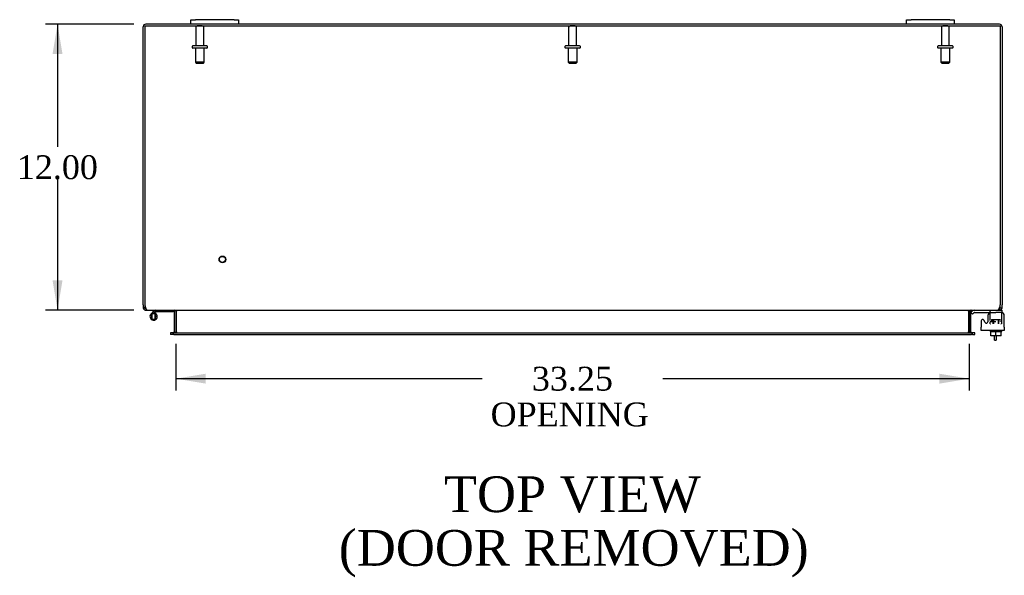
# Model space of a CAD drawing. Header units: inches. Extents: x 18 to 235, y 8 to 157.
# Tile 4 of 9: x 69 to 110, y 121 to 144. Entities that reach past the tile are written whole.
import ezdxf
from ezdxf.enums import TextEntityAlignment as Align

# ---------------------------------------------------------------- set-up
doc = ezdxf.new("R2010")
doc.units = ezdxf.units.IN
doc.header["$MEASUREMENT"] = 0
for name, color, linetype in [('COM40153-1', 7, 'CONTINUOUS'), ('COM42667', 7, 'CONTINUOUS'), ('COM42780', 7, 'CONTINUOUS'), ('COM48463', 7, 'CONTINUOUS'), ('COM70236-3', 7, 'CONTINUOUS'), ('DEFAULT', 7, 'CONTINUOUS'), ('FET07710', 7, 'CONTINUOUS'), ('HNG10620-44B', 7, 'CONTINUOUS'), ('HNG10620-44P', 7, 'CONTINUOUS'), ('SCC19011', 7, 'CONTINUOUS'), ('STD21878', 7, 'CONTINUOUS'), ('STD26094', 7, 'CONTINUOUS'), ('WAF25035', 7, 'CONTINUOUS')]:
    doc.layers.add(name, color=color, linetype=linetype)
doc.styles.add('SEACAD_TIMES_NEW_ROMAN', font='times.ttf')

# ---------------------------------------------------------------- blocks, each defined once
blk = doc.blocks.new('GDIMGGROUP18')
at = {"layer": 'DEFAULT', "linetype": 'Continuous'}
for points in [[(70.129, 142.531), (70.545, 142.531), (70.337, 143.781)], [(70.129, 133.031), (70.337, 131.781), (70.545, 133.031)]]:
    blk.add_hatch(color=136, dxfattribs=at).paths.add_polyline_path(points)
at = {"layer": 'DEFAULT', "color": 136, "linetype": 'Continuous'}
for p, q in [((73.534, 143.781), (69.837, 143.781)), ((70.337, 143.781), (70.337, 138.631)), ((70.337, 137.281), (70.337, 131.781)), ((73.534, 131.781), (69.837, 131.781))]:
    blk.add_line(p, q, dxfattribs=at)
at = {"layer": 'DEFAULT', "color": 136, "linetype": 'Continuous', "style": 'SEACAD_TIMES_NEW_ROMAN'}
blk.add_text('12.00', height=1, dxfattribs=at).set_placement((68.631, 138.281), align=Align.TOP_LEFT)
blk = doc.blocks.new('GDIMGGROUP19')
at = {"layer": 'DEFAULT', "linetype": 'Continuous'}
for points in [[(76.551, 128.703), (76.551, 129.12), (75.301, 128.912)], [(107.301, 128.703), (108.551, 128.912), (107.301, 129.12)]]:
    blk.add_hatch(color=136, dxfattribs=at).paths.add_polyline_path(points)
at = {"layer": 'DEFAULT', "color": 136, "linetype": 'Continuous'}
for p, q in [((75.301, 130.376), (75.301, 128.412)), ((108.551, 130.376), (108.551, 128.412)), ((88.14, 128.912), (75.301, 128.912)), ((108.551, 128.912), (95.712, 128.912))]:
    blk.add_line(p, q, dxfattribs=at)
at = {"layer": 'DEFAULT', "color": 136, "linetype": 'Continuous', "style": 'SEACAD_TIMES_NEW_ROMAN'}
for s, p in [('33.25', (90.22, 129.412)), ('OPENING ', (88.49, 127.912))]:
    blk.add_text(s, height=1, dxfattribs=at).set_placement(p, align=Align.TOP_LEFT)

msp = doc.modelspace()

# ---------------------------------------------------------------- linework, layer by layer
at = {"layer": 'COM40153-1', "color": 7}
for p, q in [((109.604, 130.531), (109.604, 130.709)), ((109.604, 130.531), (109.676, 130.531)), ((109.676, 130.709), (109.676, 130.531))]:
    msp.add_line(p, q, dxfattribs=at)
at = {"layer": 'COM42667', "color": 7}
for p, q in [((109.052, 131.334), (109.052, 131.078)), ((109.225, 131.269), (109.162, 131.366)), ((109.335, 131.561), (109.335, 131.301)), ((110.022, 131.078), (110.022, 131.561)), ((109.052, 130.935), (109.052, 131.078)), ((110.022, 130.935), (109.052, 130.935)), ((110.022, 131.078), (110.022, 130.935))]:
    msp.add_line(p, q, dxfattribs=at)
for centre, radius, start, end in [((109.46, 131.561), 0.125, 90, 180), ((109.897, 131.561), 0.125, 0, 90), ((109.112, 131.334), 0.06, 32.8455, 180), ((109.275, 131.301), 0.06, 212.8455, 0)]:
    msp.add_arc(centre, radius, start, end, dxfattribs=at)
at = {"layer": 'COM42780', "color": 7}
for p, q in [((108.623, 131.689), (108.673, 131.739)), ((108.623, 131.689), (108.69, 131.621)), ((108.69, 131.621), (108.74, 131.672)), ((108.774, 131.686), (109.673, 131.686)), ((108.808, 131.687), (108.808, 131.686)), ((108.808, 131.687), (108.868, 131.687)), ((108.868, 131.687), (108.868, 131.686)), ((108.868, 131.687), (108.896, 131.687)), ((108.896, 131.687), (108.896, 131.686)), ((108.896, 131.687), (109.058, 131.687)), ((109.009, 131.687), (109.009, 131.686)), ((109.058, 131.687), (109.058, 131.686)), ((109.423, 131.64), (109.423, 131.765)), ((109.923, 131.686), (109.673, 131.686)), ((109.818, 131.781), (109.923, 131.781)), ((109.923, 131.781), (109.923, 131.686)), ((109.923, 131.639), (109.923, 131.686)), ((109.923, 131.683), (109.923, 131.686)), ((109.423, 131.304), (109.673, 131.304)), ((109.423, 131.209), (109.423, 131.295)), ((109.478, 131.399), (109.868, 131.399)), ((109.478, 131.399), (109.478, 131.32)), ((109.478, 131.316), (109.478, 131.304)), ((109.548, 131.209), (109.548, 131.399)), ((109.566, 131.399), (109.566, 131.209)), ((109.779, 131.209), (109.779, 131.399)), ((109.798, 131.209), (109.798, 131.399)), ((109.868, 131.304), (109.868, 131.342)), ((109.923, 131.349), (109.923, 131.639)), ((109.923, 131.209), (109.923, 131.349)), ((109.423, 131.209), (109.438, 131.209)), ((109.882, 131.209), (109.894, 131.209))]:
    msp.add_line(p, q, dxfattribs=at)
for radius in [0.143, 0.048]:
    msp.add_arc((108.774, 131.638), radius, 90, 135, dxfattribs=at)
msp.add_ellipse((109.173, 130.681), major_axis=(0, 14.322), ratio=0.017455, start_param=-1.524085, end_param=-1.503851, dxfattribs=at)
msp.add_open_spline([(109.42, 131.678), (109.419, 131.68), (109.419, 131.681), (109.417, 131.685), (109.416, 131.686), (109.414, 131.686)], degree=3, knots=[0.6179659, 0.6179659, 0.6179659, 0.6179659, 0.75, 0.75, 1, 1, 1, 1], dxfattribs=at)
at = {"layer": 'COM48463', "color": 7}
for p, q in [((73.926, 132.007), (73.926, 143.673)), ((75.926, 143.781), (74.034, 143.781)), ((105.926, 143.781), (77.926, 143.781)), ((109.818, 143.781), (107.926, 143.781)), ((109.926, 143.673), (109.926, 132.007)), ((73.926, 132.007), (73.926, 131.889)), ((73.998, 131.889), (73.926, 131.889)), ((73.998, 132.007), (73.998, 131.889)), ((74.034, 131.853), (74.014, 131.859)), ((74.034, 131.853), (74.034, 131.781)), ((74.034, 131.781), (74.103, 131.781)), ((75.227, 131.755), (75.29, 131.773)), ((75.229, 131.745), (75.229, 130.876)), ((75.301, 131.745), (75.301, 130.876)), ((108.551, 131.745), (108.551, 130.876)), ((108.624, 131.755), (108.562, 131.773)), ((108.623, 130.876), (108.623, 131.745)), ((109.749, 131.781), (109.818, 131.781)), ((109.818, 131.853), (109.837, 131.859)), ((109.818, 131.853), (109.818, 131.781)), ((109.854, 131.889), (109.854, 132.007)), ((109.854, 131.889), (109.926, 131.889)), ((109.926, 131.889), (109.926, 132.007)), ((75.141, 130.84), (75.071, 130.84)), ((75.071, 130.84), (75.071, 130.768)), ((75.165, 130.84), (75.141, 130.84)), ((75.227, 130.864), (75.277, 130.845)), ((108.625, 130.864), (108.574, 130.845)), ((108.71, 130.84), (108.686, 130.84)), ((108.781, 130.84), (108.71, 130.84)), ((108.781, 130.768), (108.781, 130.84)), ((75.141, 130.768), (75.071, 130.768)), ((75.165, 130.768), (75.141, 130.768)), ((108.686, 130.768), (108.71, 130.768)), ((108.71, 130.768), (108.781, 130.768))]:
    msp.add_line(p, q, dxfattribs=at)
for centre, radius, start, end in [((74.034, 143.673), 0.108, 90, 180), ((109.818, 143.673), 0.108, 0, 90), ((74.034, 131.889), 0.108, 180, 237.3569), ((74.034, 131.889), 0.109, 237.4482, 269.9087), ((74.034, 131.889), 0.036, 180, 237.3569), ((75.193, 131.745), 0.036, 16.2205, 90), ((75.193, 131.745), 0.036, 0, 16.2205), ((75.193, 131.745), 0.108, 0, 16.2205), ((108.659, 131.745), 0.108, 163.7795, 180), ((108.659, 131.745), 0.036, 163.7795, 180), ((108.659, 131.745), 0.036, 90.0001, 163.7794), ((109.818, 131.889), 0.108, 270, 302.6431), ((109.818, 131.889), 0.036, 302.6431, 360), ((109.818, 131.889), 0.108, 302.6431, 0), ((75.193, 130.876), 0.036, 270, 340.2179), ((75.193, 130.876), 0.036, 340.2179, 0), ((75.193, 130.876), 0.108, 347.0013, 0), ((108.659, 130.876), 0.108, 180, 192.9987), ((108.659, 130.876), 0.036, 180, 199.7821), ((108.659, 130.876), 0.036, 199.7822, 269.9999)]:
    msp.add_arc(centre, radius, start, end, dxfattribs=at)
at = {"layer": 'COM70236-3', "color": 7}
for p, q in [((73.998, 143.709), (109.854, 143.709)), ((73.998, 143.709), (73.998, 132.007)), ((109.854, 143.709), (109.854, 132.007)), ((74.103, 131.781), (109.749, 131.781)), ((75.326, 131.755), (75.326, 131.745)), ((75.326, 130.876), (75.326, 131.745)), ((108.526, 131.745), (108.526, 131.755)), ((108.526, 131.745), (108.526, 130.876)), ((75.205, 130.84), (75.165, 130.84)), ((75.165, 130.84), (75.165, 130.768)), ((75.205, 130.84), (108.646, 130.84)), ((75.326, 130.876), (75.326, 130.864)), ((108.526, 130.864), (108.526, 130.876)), ((108.686, 130.84), (108.646, 130.84)), ((108.686, 130.768), (108.686, 130.84)), ((75.205, 130.768), (75.165, 130.768)), ((75.205, 130.768), (108.646, 130.768)), ((108.686, 130.768), (108.646, 130.768))]:
    msp.add_line(p, q, dxfattribs=at)
for centre, radius, start, end in [((74.248, 132.007), 0.25, 180, 208.1546), ((74.241, 131.934), 0.219, 191.9345, 218.5283), ((74.107, 131.828), 0.0474, 219.5351, 265.4044), ((75.243, 131.637), 0.144, 54.8335, 86.5117), ((108.609, 131.637), 0.144, 93.4883, 125.1665), ((109.745, 131.828), 0.0474, 274.5956, 320.4649), ((109.61, 131.934), 0.219, 321.4717, 348.0655), ((109.604, 132.007), 0.25, 331.8454, 0), ((75.233, 131.029), 0.19, 272.3178, 299.1088), ((108.618, 131.029), 0.19, 240.8912, 267.6822)]:
    msp.add_arc(centre, radius, start, end, dxfattribs=at)
at = {"layer": 'FET07710', "color": 7}
for p, q in [((75.926, 143.968), (76.113, 143.968)), ((75.926, 143.781), (75.926, 143.968)), ((76.113, 143.781), (75.926, 143.781)), ((77.738, 143.968), (76.113, 143.968)), ((77.738, 143.781), (76.113, 143.781)), ((77.738, 143.968), (77.926, 143.968)), ((77.926, 143.781), (77.738, 143.781)), ((77.926, 143.968), (77.926, 143.781)), ((105.926, 143.968), (106.113, 143.968)), ((105.926, 143.781), (105.926, 143.968)), ((106.113, 143.781), (105.926, 143.781)), ((107.738, 143.968), (106.113, 143.968)), ((107.738, 143.781), (106.113, 143.781)), ((107.738, 143.968), (107.926, 143.968)), ((107.926, 143.781), (107.738, 143.781)), ((107.926, 143.968), (107.926, 143.781))]:
    msp.add_line(p, q, dxfattribs=at)
at = {"layer": 'HNG10620-44B', "color": 7}
for p, q in [((74.365, 131.737), (74.256, 131.628)), ((74.407, 131.695), (74.347, 131.635)), ((74.383, 131.755), (74.365, 131.737)), ((74.365, 131.737), (74.407, 131.695)), ((74.41, 131.666), (74.4, 131.635)), ((74.425, 131.712), (74.407, 131.695)), ((75.181, 131.721), (74.445, 131.721)), ((75.181, 131.781), (75.181, 131.721))]:
    msp.add_line(p, q, dxfattribs=at)
for centre, radius, start, end in [((74.365, 131.52), 0.154, 135, 72.8181), ((74.445, 131.692), 0.089, 90, 135), ((74.445, 131.692), 0.029, 90, 135)]:
    msp.add_arc(centre, radius, start, end, dxfattribs=at)
at = {"layer": 'HNG10620-44P', "color": 7}
for p, q in [((74.43, 131.635), (74.3, 131.635)), ((74.3, 131.405), (74.3, 131.635)), ((74.3, 131.405), (74.43, 131.405)), ((74.43, 131.405), (74.43, 131.635))]:
    msp.add_line(p, q, dxfattribs=at)
for centre, start, end in [((74.533, 131.515), 152.9006, 179.0262), ((74.533, 131.524), 180.9722, 207.1006), ((74.196, 131.515), 0.9722, 27.1004), ((74.196, 131.524), 332.9012, 359.0261)]:
    msp.add_arc(centre, 0.262, start, end, dxfattribs=at)
at = {"layer": 'SCC19011', "color": 7}
for p, q in [((109.458, 130.709), (109.458, 130.89)), ((109.673, 130.709), (109.673, 130.89)), ((109.888, 130.709), (109.888, 130.89)), ((109.673, 130.709), (109.458, 130.709)), ((109.888, 130.709), (109.673, 130.709))]:
    msp.add_line(p, q, dxfattribs=at)
at = {"layer": 'STD21878', "color": 7}
for radius in [0.141, 0.125]:
    msp.add_circle((77.248, 133.913), radius, dxfattribs=at)
at = {"layer": 'STD26094', "color": 7}
for p, q in [((76.136, 143.649), (76.136, 142.872)), ((76.406, 143.709), (76.196, 143.709)), ((76.466, 142.872), (76.466, 143.649)), ((91.761, 143.649), (91.761, 142.872)), ((92.031, 143.709), (91.821, 143.709)), ((92.091, 142.872), (92.091, 143.649)), ((107.386, 143.649), (107.386, 142.872)), ((107.656, 143.709), (107.446, 143.709)), ((107.716, 142.872), (107.716, 143.649)), ((75.976, 142.842), (75.976, 142.802)), ((76.596, 142.872), (76.006, 142.872)), ((76.626, 142.802), (76.626, 142.842)), ((91.601, 142.842), (91.601, 142.802)), ((92.221, 142.872), (91.631, 142.872)), ((92.251, 142.802), (92.251, 142.842)), ((107.226, 142.842), (107.226, 142.802)), ((107.846, 142.872), (107.256, 142.872)), ((107.876, 142.802), (107.876, 142.842)), ((76.596, 142.772), (76.006, 142.772)), ((76.113, 142.772), (76.113, 142.184)), ((76.488, 142.184), (76.488, 142.772)), ((92.221, 142.772), (91.631, 142.772)), ((91.738, 142.772), (91.738, 142.184)), ((92.113, 142.184), (92.113, 142.772)), ((107.846, 142.772), (107.256, 142.772)), ((107.363, 142.772), (107.363, 142.184)), ((107.738, 142.184), (107.738, 142.772)), ((76.488, 142.184), (76.113, 142.184)), ((76.113, 142.184), (76.151, 142.147)), ((76.151, 142.147), (76.451, 142.147)), ((76.451, 142.147), (76.488, 142.184)), ((92.113, 142.184), (91.738, 142.184)), ((91.738, 142.184), (91.776, 142.147)), ((91.776, 142.147), (92.076, 142.147)), ((92.076, 142.147), (92.113, 142.184)), ((107.738, 142.184), (107.363, 142.184)), ((107.363, 142.184), (107.401, 142.147)), ((107.401, 142.147), (107.701, 142.147)), ((107.701, 142.147), (107.738, 142.184))]:
    msp.add_line(p, q, dxfattribs=at)
for centre, radius, start, end in [((76.196, 143.649), 0.06, 90, 180), ((76.406, 143.649), 0.06, 0, 90), ((91.821, 143.649), 0.06, 90, 180), ((92.031, 143.649), 0.06, 0, 90), ((107.446, 143.649), 0.06, 90, 180), ((107.656, 143.649), 0.06, 0, 90), ((76.006, 142.842), 0.03, 90, 180), ((76.006, 142.802), 0.03, 180, 270), ((76.596, 142.842), 0.03, 0, 90), ((76.596, 142.802), 0.03, 270, 0), ((91.631, 142.842), 0.03, 90, 180), ((91.631, 142.802), 0.03, 180, 270), ((92.221, 142.842), 0.03, 0, 90), ((92.221, 142.802), 0.03, 270, 0), ((107.256, 142.842), 0.03, 90, 180), ((107.256, 142.802), 0.03, 180, 270), ((107.846, 142.842), 0.03, 0, 90), ((107.846, 142.802), 0.03, 270, 0)]:
    msp.add_arc(centre, radius, start, end, dxfattribs=at)
at = {"layer": 'WAF25035', "color": 7}
for p, q in [((109.423, 130.935), (109.423, 130.89)), ((109.423, 130.89), (109.923, 130.89)), ((109.923, 130.89), (109.923, 130.935))]:
    msp.add_line(p, q, dxfattribs=at)

# ---------------------------------------------------------------- block references
at = {"layer": 'DEFAULT', "color": 7}
for name in ['GDIMGGROUP18', 'GDIMGGROUP19']:
    msp.add_blockref(name, (0, 0), dxfattribs=at)

# ---------------------------------------------------------------- texts
at = {"layer": 'DEFAULT', "color": 7, "style": 'SEACAD_TIMES_NEW_ROMAN'}
for s, p in [('TOP VIEW', (86.534, 124.816)), ('(DOOR REMOVED)', (82.126, 122.566))]:
    msp.add_text(s, height=1.5, dxfattribs=at).set_placement(p, align=Align.TOP_LEFT)

doc.saveas('drawing.dxf')
